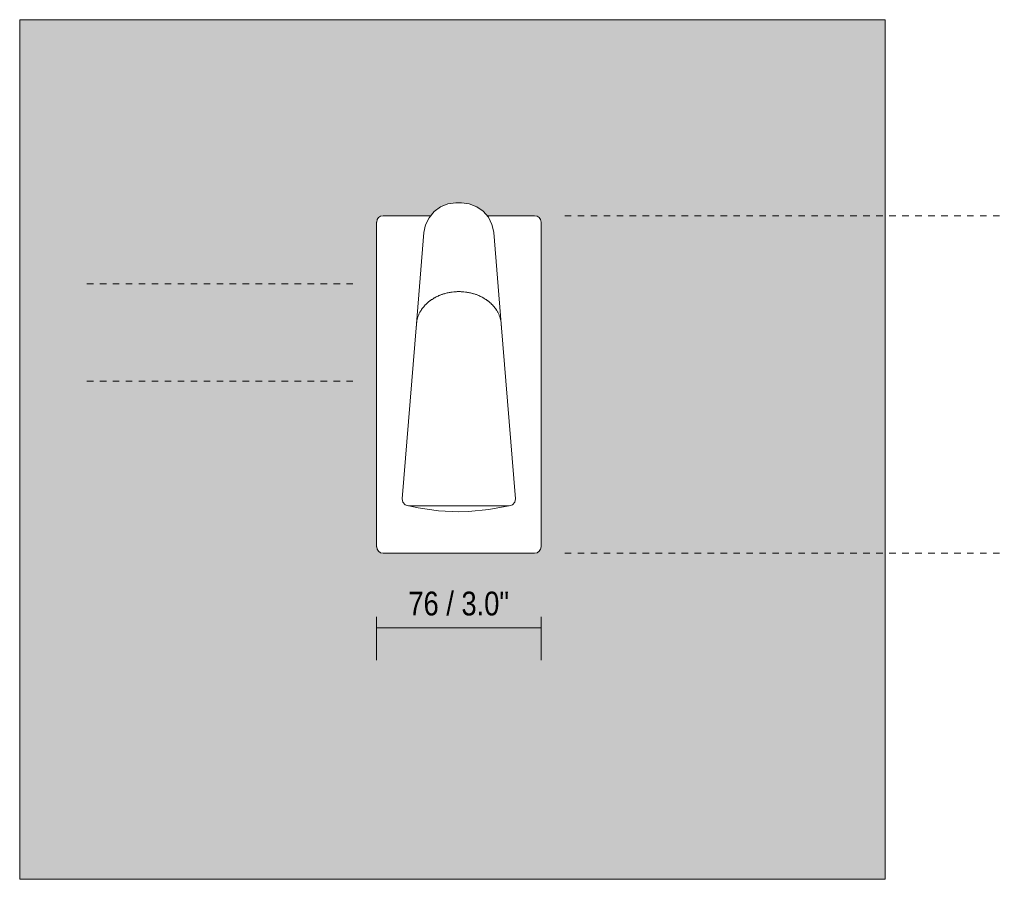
# Model space of a CAD drawing. Header units: millimetres. Extents: x -6779 to -4904, y -1192 to 6779.
# Tile 1 of 4: x -6779 to -6324, y 50 to 448. Entities that reach past the tile are written whole.
import ezdxf

# ---------------------------------------------------------------- set-up
doc = ezdxf.new("R2010")
doc.units = ezdxf.units.MM
doc.linetypes.add('Dash', pattern=[6, 3, -3])
doc.layers.add('A-ANNO-DIMS', color=7, linetype='Dash', lineweight=9, true_color=0xd2d2d2)
for name, color, linetype, lineweight in [('A-ANNO-DIMS-5', 7, 'Continuous', 9), ('A-WALL', 7, 'Continuous', 9), ('E-LITE-EQPM', 7, 'Continuous', 20)]:
    doc.layers.add(name, color=color, linetype=linetype, lineweight=lineweight)
doc.styles.add('Arial Narrow', font='ARIALN.TTF', dxfattribs={"height": 11})
doc.dimstyles.new('FARO_-_2_2mm_Arial_Narrow_mm_Inch_Left', dxfattribs={"dimscale": 304.8, "dimtxt": 11.257741, "dimasz": 0, "dimexe": 0.049213, "dimexo": 0.0625, "dimgap": 0.008202, "dimtad": 1, "dimdec": 0, "dimzin": 0, "dimdsep": 46, "dimtxsty": 'Arial Narrow', "dimblk1": 'NONE', "dimblk2": 'NONE', "dimsah": 1, "dimcen": 0.09, "dimadec": 0, "dimazin": 0, "dimtfac": 1, "dimtdec": 4, "dimtix": 1, "dimtmove": 0, "dimatfit": 3, "dimfxl": 0.016404, "dimfxlon": 1, "dimtvp": 1, "dimtolj": 1, "dimtzin": 0, "dimarcsym": 2})

# ---------------------------------------------------------------- blocks, each defined once
blk = doc.blocks.new('29039 - 29040 LAO LED White wall lamp 1L-561964-Alzado_PDF')
at = {"layer": 'E-LITE-EQPM'}
for p, q in [((-6589.56, 357), (-6611.51, 357)), ((-6541.48, 357), (-6563.43, 357)), ((-6614.5, 354.02), (-6614.5, 204)), ((-6538.5, 204), (-6538.5, 354.02)), ((-6592.63, 349.17), (-6596.09, 307.01)), ((-6556.9, 307.01), (-6560.37, 349.17)), ((-6596.09, 307.01), (-6602.73, 226.17)), ((-6550.26, 226.17), (-6556.9, 307.01)), ((-6599.62, 222.94), (-6599.76, 222.94)), ((-6576.5, 222.94), (-6599.75, 222.94)), ((-6553.25, 222.94), (-6576.5, 222.94)), ((-6553.23, 222.94), (-6553.35, 222.94)), ((-6611.5, 201), (-6541.5, 201))]:
    blk.add_line(p, q, dxfattribs=at)
at = {"layer": 'E-LITE-EQPM', "flags": 128}
for points in [[(-6592.63, 349.17), (-6591.88, 352.77), (-6590.28, 356.07), (-6587.92, 358.89), (-6584.95, 361.06), (-6581.54, 362.43), (-6577.89, 362.93), (-6577.68, 362.94)], [(-6576.5, 362.94), (-6577.4, 362.94), (-6577.68, 362.94)], [(-6577.68, 362.94), (-6577.25, 362.94), (-6576.5, 362.94)], [(-6576.5, 362.94), (-6575.59, 362.94), (-6575.31, 362.94)], [(-6575.31, 362.94), (-6575.74, 362.94), (-6576.5, 362.94)], [(-6575.31, 362.94), (-6571.67, 362.49), (-6568.24, 361.16), (-6565.23, 359.04), (-6562.83, 356.26), (-6561.19, 352.97), (-6560.39, 349.38), (-6560.37, 349.17)], [(-6599.76, 222.94), (-6601.32, 223.38), (-6602.42, 224.57), (-6602.73, 226.17), (-6602.73, 226.17)], [(-6550.26, 226.17), (-6550.57, 224.57), (-6551.67, 223.38), (-6553.23, 222.94), (-6553.23, 222.94)], [(-6599.76, 222.94), (-6599.31, 222.94), (-6597.97, 222.94), (-6595.8, 222.94), (-6592.88, 222.94), (-6589.32, 222.94), (-6585.27, 222.94), (-6580.88, 222.94), (-6576.5, 222.94)], [(-6576.5, 220.18), (-6585.94, 220.63), (-6595.3, 221.99), (-6599.66, 222.94)], [(-6553.33, 222.94), (-6562.62, 221.16), (-6572.03, 220.28), (-6576.5, 220.18)], [(-6576.5, 222.94), (-6571.94, 222.94), (-6567.55, 222.94), (-6563.52, 222.94), (-6559.98, 222.94), (-6557.09, 222.94), (-6554.95, 222.94), (-6553.65, 222.94), (-6553.23, 222.94)]]:
    blk.add_lwpolyline(points, dxfattribs=at)
at = {"layer": 'E-LITE-EQPM'}
for centre, start, end in [((-6611.51, 354.02), 90, 180), ((-6541.48, 354.02), 360, 90), ((-6611.51, 204), 180, 270), ((-6541.48, 204), 270, 360)]:
    blk.add_arc(centre, 2.98, start, end, dxfattribs=at)
for points, knots in [([(-6596.14, 305.94), (-6596.13, 306.77), (-6595.97, 308.43), (-6595.38, 310.47), (-6594.66, 312.07), (-6594, 313.23), (-6593.2, 314.36), (-6592.29, 315.48), (-6591.24, 316.55), (-6590.26, 317.37), (-6589.41, 317.98), (-6588.51, 318.59), (-6587.3, 319.32), (-6585.73, 320.09), (-6584.08, 320.73), (-6582.34, 321.21), (-6579.88, 321.71), (-6577.89, 321.89), (-6576.5, 321.94)], [-0.5, -0.5, -0.5, -0.5, -0.4444444, -0.3888889, -0.3611111, -0.3333333, -0.3055556, -0.2777778, -0.25, -0.2222222, -0.2083333, -0.1944444, -0.1666667, -0.1388889, -0.1111111, -0.0833333, -0.0555556, 0, 0, 0, 0]), ([(-6576.5, 321.94), (-6577.54, 321.9), (-6579.56, 321.75), (-6581.89, 321.32), (-6583.42, 320.91), (-6584.27, 320.64), (-6585.53, 320.18), (-6587.32, 319.34), (-6588.93, 318.33), (-6589.89, 317.63), (-6590.51, 317.17), (-6591.52, 316.29), (-6592.79, 314.93), (-6593.89, 313.42), (-6594.66, 312.07), (-6595.38, 310.47), (-6595.97, 308.43), (-6596.13, 306.77), (-6596.13, 305.94)], [-1, -1, -1, -1, -0.9583333, -0.9166667, -0.8958333, -0.8854167, -0.875, -0.8333333, -0.7916667, -0.78125, -0.7708333, -0.75, -0.7083333, -0.6666667, -0.6388889, -0.6111111, -0.5555556, -0.5, -0.5, -0.5, -0.5]), ([(-6576.5, 321.94), (-6575.45, 321.9), (-6573.44, 321.75), (-6571.1, 321.32), (-6569.57, 320.91), (-6568.72, 320.64), (-6567.46, 320.18), (-6565.67, 319.34), (-6564.06, 318.33), (-6563.1, 317.63), (-6562.48, 317.17), (-6561.47, 316.29), (-6560.2, 314.93), (-6559.11, 313.42), (-6558.33, 312.07), (-6557.61, 310.47), (-6557.02, 308.43), (-6556.86, 306.77), (-6556.86, 305.94)], [-1, -1, -1, -1, -0.9583333, -0.9166667, -0.8958333, -0.8854167, -0.875, -0.8333333, -0.7916667, -0.78125, -0.7708333, -0.75, -0.7083333, -0.6666667, -0.6388889, -0.6111111, -0.5555556, -0.5, -0.5, -0.5, -0.5]), ([(-6556.86, 305.94), (-6556.86, 306.77), (-6557.02, 308.43), (-6557.61, 310.47), (-6558.33, 312.07), (-6558.99, 313.23), (-6559.79, 314.36), (-6560.71, 315.48), (-6561.75, 316.55), (-6562.73, 317.37), (-6563.58, 317.98), (-6564.48, 318.59), (-6565.69, 319.32), (-6567.26, 320.09), (-6568.92, 320.73), (-6570.66, 321.21), (-6573.11, 321.71), (-6575.1, 321.89), (-6576.5, 321.94)], [-0.5, -0.5, -0.5, -0.5, -0.4444444, -0.3888889, -0.3611111, -0.3333333, -0.3055556, -0.2777778, -0.25, -0.2222222, -0.2083333, -0.1944444, -0.1666667, -0.1388889, -0.1111111, -0.0833333, -0.0555556, 0, 0, 0, 0])]:
    blk.add_open_spline(points, degree=3, knots=knots, dxfattribs=at)
blk = doc.blocks.new('DIMBLOCK1-Alzado_PDF')
at = {"layer": 'A-ANNO-DIMS-5', "color": 251, "true_color": 0x5b5b5b}
for p, q in [((-6614.5, 171.53), (-6614.5, 151.53)), ((-6614.5, 166.53), (-6614.5, 171.53)), ((-6538.5, 171.53), (-6538.5, 151.53)), ((-6538.5, 166.53), (-6538.5, 171.53)), ((-6614.5, 166.53), (-6538.5, 166.53))]:
    blk.add_line(p, q, dxfattribs=at)
at = {"layer": 'A-ANNO-DIMS-5', "color": 0, "insert": (-6599.82, 183.25), "char_height": 11, "width": 55.9671, "attachment_point": 1, "line_spacing_factor": 0.974696, "style": 'Arial Narrow'}
blk.add_mtext('76 / 3.0"', dxfattribs=at)
blk = doc.blocks.new('_None')

msp = doc.modelspace()

# ---------------------------------------------------------------- hatches: boundary and pattern name
at = {"layer": 'A-WALL', "true_color": 0xf7f7f7}
h = msp.add_hatch(color=7, dxfattribs=at)
h.paths.add_polyline_path([(-6779.5, 50.28), (-6379.5, 50.28), (-6379.5, 447.61), (-6779.5, 447.61), (-6779.5, 255.79)])
h.paths.add_polyline_path([(-6611.5, 201), (-6612.29, 201.12), (-6613.01, 201.42), (-6613.62, 201.89), (-6614.1, 202.51), (-6614.39, 203.23), (-6614.5, 204), (-6614.5, 354.02), (-6614.39, 354.79), (-6614.1, 355.51), (-6613.54, 356.19), (-6613.01, 356.6), (-6612.29, 356.9), (-6611.51, 357), (-6589.56, 357), (-6588.66, 358.1), (-6586.72, 359.88), (-6584.81, 361.1), (-6582.62, 362.1), (-6580.2, 362.72), (-6577.02, 362.94), (-6574.64, 362.88), (-6572.36, 362.63), (-6571.52, 362.42), (-6570.33, 362.08), (-6567.73, 360.86), (-6565.9, 359.59), (-6564.17, 357.94), (-6563.43, 357), (-6541.48, 357), (-6540.71, 356.9), (-6539.99, 356.6), (-6539.37, 356.13), (-6538.9, 355.51), (-6538.6, 354.79), (-6538.5, 354.02), (-6538.5, 204), (-6538.6, 203.23), (-6538.9, 202.51), (-6539.37, 201.89), (-6539.99, 201.42), (-6540.71, 201.12), (-6541.82, 201.02), (-6607.05, 201)])

# ---------------------------------------------------------------- linework, layer by layer
at = {"layer": 'A-ANNO-DIMS'}
for p, q in [((-6527.55, 357), (-6324.38, 357)), ((-6625.44, 325.5), (-6750.44, 325.5)), ((-6625.44, 280.5), (-6750.44, 280.5)), ((-6527.55, 201), (-6324.38, 201))]:
    msp.add_line(p, q, dxfattribs=at)
at = {"layer": 'A-WALL', "color": 253, "true_color": 0xaaaaaa}
for p, q in [((-6379.5, 447.61), (-6779.5, 447.61)), ((-6779.5, 447.61), (-6779.5, 50.28)), ((-6379.5, 50.28), (-6379.5, 447.61)), ((-6779.5, 50.28), (-6379.5, 50.28))]:
    msp.add_line(p, q, dxfattribs=at)

# ---------------------------------------------------------------- block references
at = {"layer": 'E-LITE-EQPM'}
msp.add_blockref('29039 - 29040 LAO LED White wall lamp 1L-561964-Alzado_PDF', (0, 0), dxfattribs=at)

# ---------------------------------------------------------------- dimensions: what is measured, and where the dimension line sits
at = {"layer": 'A-ANNO-DIMS', "color": 251, "linetype": 'Continuous', "true_color": 0x5b5b5b}
dim = msp.add_linear_dim(base=(-6538.5, 166.53), p1=(-6614.5, 171.53), p2=(-6538.5, 171.53), dimstyle='FARO_-_2_2mm_Arial_Narrow_mm_Inch_Left', override={"dimpost": '<>', "dimfxl": 76}, dxfattribs=at)
dim.commit()
dim.dimension.update_dxf_attribs({"geometry": 'DIMBLOCK1-Alzado_PDF', "text_midpoint": (-6576.5, 176.15)})

doc.saveas('drawing.dxf')
